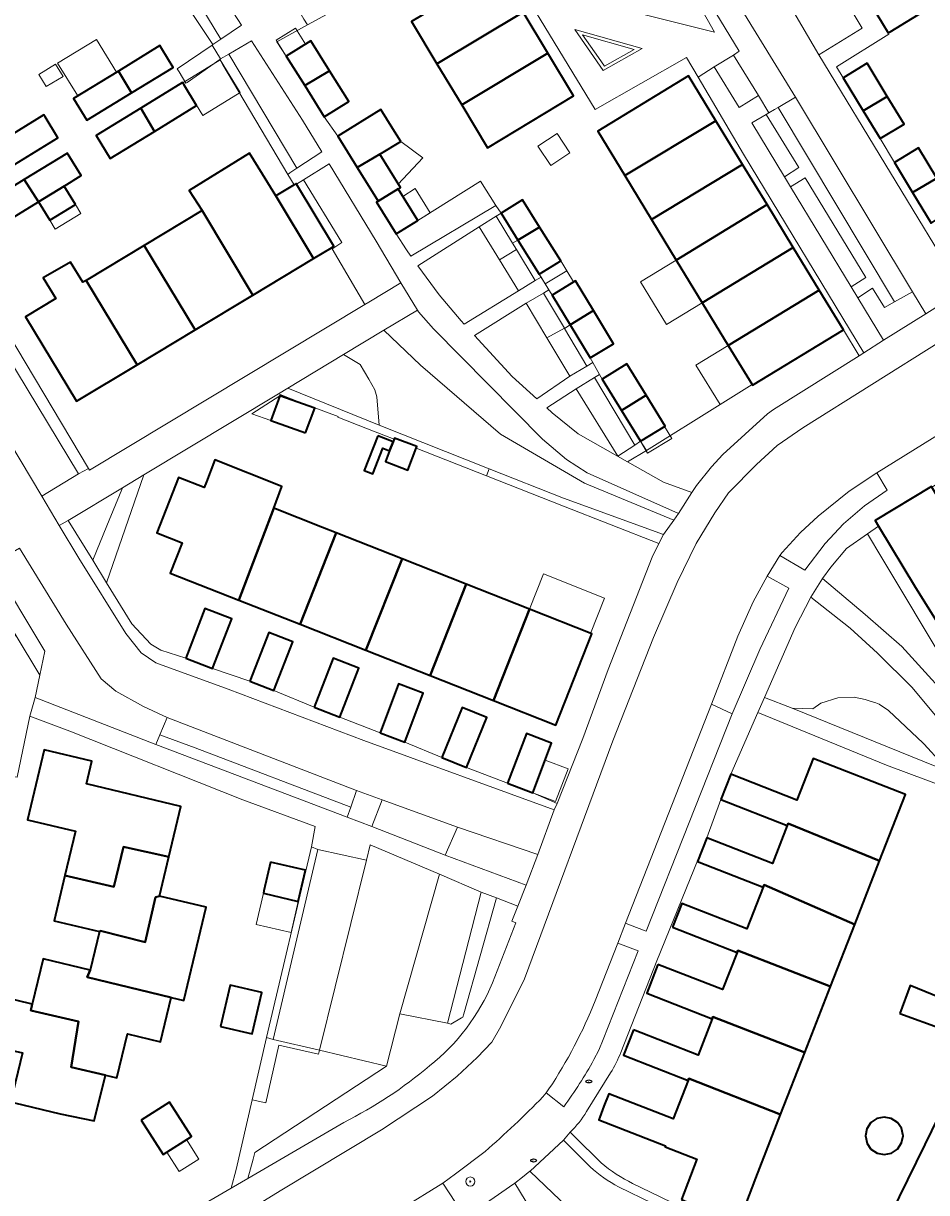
# Model space of a CAD drawing. Extents: x 147051 to 149075, y 463071 to 465537.
# Tile 85 of 229: x 147808 to 147887, y 464127 to 464230. Entities that reach past the tile are written whole.
import ezdxf
from ezdxf.enums import TextEntityAlignment as Align

# ---------------------------------------------------------------- set-up
doc = ezdxf.new("R2010")
doc.units = 0
doc.header["$LTSCALE"] = 0.5
doc.layers.get('0').update_dxf_attribs({"linetype": 'CONTINUOUS'})
for name, color, linetype, lineweight in [('B-PV-GR-BEPLANTING_CULTUUR_BODEMBEDEKKER-GV', 252, 'CONTINUOUS', 18), ('B-PV-GR-BEPLANTING_CULTUUR_HEESTERS-GV', 252, 'CONTINUOUS', 18), ('B-PV-GR-BOOM-S', 252, 'CONTINUOUS', 25), ('B-PV-IE-MEUBILAIR-S', 252, 'CONTINUOUS', 25), ('B-PV-OG-BEBOUWING-GV', 6, 'CONTINUOUS', 35), ('B-PV-OG-BEBOUWING_LUIFEL-GV', 6, 'CONTINUOUS', 18), ('B-PV-OG-TERREIN_BEGROEID-GV', 252, 'CONTINUOUS', 18), ('B-PV-OG-TERREIN_ERF-GV', 252, 'CONTINUOUS', 18), ('B-PV-VH-GESLOTENVERHARDING_ASFALT-GV', 252, 'CONTINUOUS', 18), ('B-PV-VH-OPENVERHARDING-GV', 252, 'CONTINUOUS', 18), ('B-PV-VH-OPENVERHARDING_BETONSTRAATSTEEN-GV', 252, 'CONTINUOUS', 18), ('B-PV-VH-OPENVERHARDING_TEGEL-GV', 252, 'CONTINUOUS', 18)]:
    doc.layers.add(name, color=color, linetype=linetype, lineweight=lineweight)
doc.styles.add('NLCS-ISO', font='NLCS-ISO.ttf')

# ---------------------------------------------------------------- blocks, each defined once
blk = doc.blocks.new('SIE-MEUBILAIR_PUT_RIOOLPUT-SO')
blk.add_ellipse((0, 0), major_axis=(1.25, 0), ratio=0.54)
at = {"style": 'NLCS-ISO'}
blk.add_text('ri', height=0.75, dxfattribs=at).set_placement((-0.04, 0.07), align=Align.MIDDLE_CENTER)
blk = doc.blocks.new('SGR-BOOM_GBKN-SO')
at = {"linetype": 'ByBlock', "lineweight": 18}
h = blk.add_hatch(color=0, dxfattribs=at)
h.dxf.hatch_style = 1
edge = h.paths.add_edge_path()
edge.add_arc((0, 0), 0.25, 0, 360)
at = {"color": 0, "linetype": 'ByBlock', "lineweight": 18}
for radius in [2, 0.25]:
    blk.add_circle((0, 0), radius, dxfattribs=at)
at = {"color": 0, "linetype": 'ByBlock', "lineweight": 18, "style": 'NLCS-ISO'}
blk.add_attdef('SOORT', (2.5, 0), '', height=1.5, dxfattribs=at)

msp = doc.modelspace()

# ---------------------------------------------------------------- linework, layer by layer
at = {"layer": 'B-PV-GR-BEPLANTING_CULTUUR_BODEMBEDEKKER-GV', "flags": 128}
for points in [[(147868.719, 464229.484), (147864.829, 464236.36), (147862.495, 464239.935), (147862.159, 464231.127)], [(147862.364, 464228.024), (147856.43, 464229.718), (147858.938, 464226.118)], [(147857.109, 464229.253), (147861.659, 464227.944), (147859.039, 464226.492), (147858.517, 464227.239)]]:
    msp.add_lwpolyline(points, close=True, dxfattribs=at)
at = {"layer": 'B-PV-GR-BEPLANTING_CULTUUR_HEESTERS-GV', "flags": 128}
for points in [[(147825.348, 464228.872), (147827.14, 464230.096), (147824.337, 464234.458), (147822.7, 464236.927), (147821.853, 464236.313), (147821.141, 464235.794)], [(147820.167, 464235.145), (147824.626, 464228.378), (147825.348, 464228.872), (147821.141, 464235.794)], [(147858.517, 464227.239), (147859.039, 464226.492), (147861.659, 464227.944), (147857.109, 464229.253)], [(147832.516, 464221.731), (147828.024, 464228.721), (147826.05, 464227.551), (147832.016, 464217.518), (147834.206, 464218.957)], [(147825.25, 464227.076), (147825.518, 464226.591), (147831.217, 464216.98), (147831.401, 464217.104), (147832.016, 464217.518), (147826.05, 464227.551), (147825.318, 464227.116)], [(147870.889, 464222.863), (147872.564, 464223.9), (147870.366, 464227.451), (147868.691, 464226.414)], [(147874.855, 464216.767), (147876.11, 464217.569), (147873.245, 464222.249), (147871.985, 464221.505)], [(147838.331, 464205.746), (147841.145, 464207.441), (147838.989, 464211.104), (147834.851, 464217.897), (147832.591, 464216.506), (147835.969, 464210.976), (147835.363, 464210.588), (147835.105, 464210.423), (147837.998, 464205.545)], [(147831.988, 464216.116), (147835.275, 464210.654), (147835.049, 464210.518), (147835.105, 464210.423), (147835.363, 464210.588), (147835.969, 464210.976), (147832.591, 464216.506), (147831.997, 464216.122)], [(147842.044, 464209.782), (147849.51, 464214.255), (147848.143, 464216.365), (147842.632, 464212.92), (147840.745, 464211.74), (147841.643, 464210.332)], [(147880.711, 464207.1), (147882.016, 464207.919), (147876.66, 464216.67), (147875.391, 464215.882)], [(147850.958, 464210.943), (147849.514, 464213.317), (147848.041, 464212.363), (147849.814, 464209.479), (147851.309, 464210.367)], [(147851.437, 464211.202), (147849.953, 464213.571), (147849.514, 464213.317), (147850.958, 464210.943)], [(147851.437, 464211.202), (147850.958, 464210.943), (147851.309, 464210.367), (147852.963, 464207.649), (147853.476, 464207.94), (147853.312, 464208.211)], [(147851.309, 464210.367), (147849.814, 464209.479), (147851.491, 464206.753), (147852.963, 464207.649)], [(147856.023, 464203.744), (147854.432, 464206.368), (147854.149, 464206.833), (147853.689, 464206.543), (147855.52, 464203.461), (147855.53, 464203.443)], [(147881.304, 464206.122), (147883.561, 464202.395), (147887.261, 464204.727), (147886.099, 464206.659), (147884.523, 464205.782), (147883.629, 464205.284), (147882.589, 464206.983)], [(147853.992, 464202.603), (147855.52, 464203.461), (147853.689, 464206.543), (147852.173, 464205.666)], [(147856.023, 464203.744), (147855.53, 464203.443), (147857.498, 464200.13), (147858.006, 464200.451), (147857.783, 464200.841)], [(147864.232, 464185.337), (147865.14, 464186.591), (147857.284, 464189.841), (147849.899, 464194.16), (147842.878, 464200.214), (147839.66, 464203.278), (147836.112, 464201.14), (147837.587, 464200.269), (147838.345, 464198.99), (147838.862, 464198.035), (147839.032, 464197.427), (147839.245, 464194.939), (147848.917, 464191.111), (147855.433, 464188.532)], [(147853.992, 464202.603), (147855.992, 464199.235), (147857.498, 464200.13), (147855.53, 464203.443), (147855.52, 464203.461)], [(147866.704, 464189.019), (147867.129, 464189.645), (147868.453, 464191.273), (147869.452, 464192.35), (147873.351, 464195.934), (147873.901, 464196.31), (147881.414, 464201.043), (147880.033, 464203.309), (147872.045, 464198.441), (147872.004, 464198.509), (147869.215, 464196.764), (147862.733, 464192.707), (147861.071, 464191.729), (147864.225, 464189.942)], [(147837.587, 464200.269), (147836.112, 464201.14), (147831.217, 464198.191), (147839.245, 464194.939), (147839.032, 464197.427), (147838.862, 464198.035), (147838.345, 464198.99)], [(147858.161, 464199.128), (147856.557, 464198.13), (147860.217, 464192.222), (147861.705, 464193.17)], [(147862.196, 464193.517), (147860.531, 464196.234), (147858.84, 464198.993), (147858.605, 464199.403), (147858.161, 464199.128), (147861.705, 464193.17)], [(147814.083, 464183.065), (147815.297, 464181.081), (147818.58, 464190.576), (147816.699, 464189.443), (147816.632, 464189.278), (147815.324, 464186.091)], [(147848.917, 464191.111), (147848.688, 464190.479), (147855.432, 464187.811), (147863.827, 464184.524), (147864.232, 464185.337), (147855.433, 464188.532)], [(147816.632, 464189.278), (147816.699, 464189.443), (147811.937, 464186.574), (147814.083, 464183.065), (147815.324, 464186.091)], [(147883.406, 464183.273), (147894.797, 464164.274), (147896.114, 464165.065), (147890.819, 464173.542), (147886.367, 464180.68), (147883.129, 464186.076), (147882.139, 464185.384)], [(147820.609, 464169.243), (147818.555, 464170.216), (147816.101, 464171.564), (147814.822, 464172.639), (147811.736, 464177.464), (147807.647, 464184.14), (147805.246, 464182.761), (147809.863, 464175.085), (147809.425, 464172.966), (147809.019, 464171.005), (147819.637, 464166.865), (147819.986, 464167.716)], [(147889.189, 464164.528), (147875.541, 464170.071), (147873.093, 464171.01), (147872.52, 464169.701), (147883.833, 464165.073), (147889.237, 464163.028), (147895.776, 464154.826), (147895.991, 464155.139), (147895.855, 464155.603)], [(147889.189, 464164.528), (147888.685, 464165.203), (147887.136, 464166.907), (147887.037, 464167), (147883.997, 464169.852), (147883.184, 464170.433), (147882.871, 464170.528), (147882.3, 464170.724), (147881.95, 464170.844), (147880.974, 464171.028), (147879.537, 464170.973), (147878.046, 464170.513), (147877.346, 464170.016), (147875.541, 464170.071)], [(147853.189, 464157.223), (147846.127, 464159.616), (147845.055, 464157.163), (147852.167, 464154.519)], [(147846.684, 464143.219), (147849.544, 464153.396), (147848.214, 464153.913), (147845.253, 464142.4), (147845.547, 464142.312), (147846.477, 464142.845), (147846.599, 464142.915)], [(147833.999, 464140), (147829.939, 464140.954), (147829.363, 464141.128), (147828.095, 464135.654), (147829.301, 464135.382), (147830.441, 464140.445), (147833.904, 464139.664)], [(147833.999, 464140), (147833.904, 464139.664), (147830.441, 464140.445), (147829.301, 464135.382), (147828.095, 464135.654), (147826.678, 464129.539), (147826.237, 464127.878), (147827.713, 464128.741), (147828.177, 464130.44), (147828.339, 464131.033), (147839.903, 464138.614)]]:
    msp.add_lwpolyline(points, close=True, dxfattribs=at)
msp.add_lwpolyline([(147849.207, 464145.945), (147851.26, 464151.215), (147850.901, 464151.361), (147851.419, 464152.666), (147849.544, 464153.396), (147846.684, 464143.219), (147846.599, 464142.915), (147846.477, 464142.845), (147845.547, 464142.312), (147845.253, 464142.4), (147841.072, 464143.195), (147839.903, 464138.614), (147828.339, 464131.033), (147828.177, 464130.44), (147827.713, 464128.741), (147836.143, 464133.672)], dxfattribs=at)
at = {"layer": 'B-PV-GR-BEPLANTING_CULTUUR_HEESTERS-GV'}
for points in [[(147843.684, 464138.639, 0.1268314), (147849.207, 464145.945)], [(147836.143, 464133.672, 0.0585125), (147843.684, 464138.639)]]:
    msp.add_lwpolyline(points, format="xyb", dxfattribs=at)
at = {"layer": 'B-PV-OG-BEBOUWING-GV', "flags": 128}
for points in [[(147851.891, 464231.228), (147849.651, 464234.936), (147842.079, 464230.396), (147844.315, 464226.694)], [(147881.962, 464232.739), (147883.968, 464229.416), (147884.13, 464229.514), (147888.079, 464231.898), (147886.072, 464235.221), (147885.971, 464235.389), (147883.961, 464234.175), (147884.062, 464234.007), (147882.123, 464232.836)], [(147854.069, 464227.623), (147851.891, 464231.228), (147844.315, 464226.694), (147846.5, 464223.078)], [(147817.49, 464224.14), (147821.152, 464226.382), (147820.149, 464228.017), (147819.981, 464228.291), (147816.341, 464226.059)], [(147834.888, 464226.085), (147833.24, 464228.712), (147831.088, 464227.361), (147832.709, 464224.778)], [(147854.069, 464227.623), (147846.5, 464223.078), (147848.772, 464219.317), (147856.329, 464223.882)], [(147882.133, 464226.737), (147880.082, 464225.496), (147880.023, 464225.46), (147881.777, 464222.561), (147881.783, 464222.552), (147883.892, 464223.831)], [(147816.341, 464226.059), (147812.393, 464223.639), (147813.562, 464221.733), (147817.486, 464224.137), (147817.49, 464224.14)], [(147834.888, 464226.085), (147832.709, 464224.778), (147834.429, 464222.037), (147836.581, 464223.387)], [(147868.829, 464221.696), (147866.433, 464225.628), (147858.444, 464220.76), (147860.819, 464216.863)], [(147819.518, 464220.754), (147823.213, 464223.02), (147822.083, 464224.862), (147821.973, 464225.043), (147818.299, 464222.79)], [(147881.783, 464222.552), (147883.252, 464220.123), (147885.363, 464221.4), (147883.892, 464223.831)], [(147806.033, 464219.689), (147807.156, 464217.81), (147807.216, 464217.847), (147811.031, 464220.183), (147809.897, 464222.036), (147809.791, 464222.208), (147805.933, 464219.845)], [(147818.299, 464222.79), (147814.385, 464220.39), (147815.626, 464218.367), (147819.518, 464220.754)], [(147841.139, 464219.859), (147840.435, 464220.992), (147839.387, 464222.681), (147837.558, 464221.546), (147835.604, 464220.333), (147837.322, 464217.567), (147839.294, 464218.751)], [(147871.168, 464217.857), (147868.829, 464221.696), (147860.819, 464216.863), (147863.165, 464213.012)], [(147888.232, 464216.656), (147886.63, 464219.305), (147884.519, 464218.028), (147886.117, 464215.387)], [(147809.324, 464214.574), (147811.576, 464215.953), (147813.064, 464216.864), (147811.919, 464218.733), (147811.855, 464218.839), (147808.069, 464216.517), (147809.319, 464214.571)], [(147828.163, 464206.373), (147833.482, 464209.575), (147830.166, 464215.083), (147829.012, 464217.001), (147827.865, 464218.849), (147822.561, 464215.567), (147823.697, 464213.802)], [(147837.322, 464217.567), (147839.158, 464214.61), (147840.908, 464215.697), (147841.112, 464215.824), (147839.294, 464218.751)], [(147873.321, 464214.325), (147871.168, 464217.857), (147863.165, 464213.012), (147865.34, 464209.443)], [(147889.987, 464217.708), (147888.232, 464216.656), (147886.117, 464215.387), (147887.744, 464212.699), (147888.107, 464212.919), (147891.604, 464215.035)], [(147809.319, 464214.571), (147808.069, 464216.517), (147804.177, 464214.131), (147805.383, 464212.16)], [(147812.573, 464214.324), (147811.576, 464215.953), (147809.324, 464214.574), (147809.319, 464214.571), (147810.316, 464212.943)], [(147831.769, 464216.048), (147830.166, 464215.083), (147833.482, 464209.575), (147835.049, 464210.518), (147835.275, 464210.654), (147831.988, 464216.116), (147831.959, 464216.163)], [(147839.158, 464214.61), (147839.017, 464214.523), (147840.745, 464211.74), (147842.632, 464212.92), (147840.908, 464215.697)], [(147851.437, 464211.202), (147853.343, 464212.345), (147851.835, 464214.751), (147849.953, 464213.571)], [(147875.626, 464210.542), (147873.321, 464214.325), (147865.34, 464209.443), (147867.631, 464205.684)], [(147823.697, 464213.802), (147818.603, 464210.736), (147823.073, 464203.31), (147828.163, 464206.373)], [(147851.437, 464211.202), (147853.312, 464208.211), (147853.314, 464208.212), (147855.195, 464209.391), (147853.343, 464212.345)], [(147818.603, 464210.736), (147813.5, 464207.664), (147817.983, 464200.246), (147823.073, 464203.31)], [(147877.906, 464206.799), (147875.626, 464210.542), (147867.631, 464205.684), (147869.913, 464201.939)], [(147813.5, 464207.664), (147813.225, 464207.499), (147812.136, 464209.26), (147809.726, 464207.877), (147810.838, 464206.062), (147808.185, 464204.465), (147812.655, 464197.039), (147817.983, 464200.246)], [(147858.082, 464205.004), (147856.496, 464207.619), (147854.432, 464206.368), (147856.023, 464203.744)], [(147869.913, 464201.939), (147872.004, 464198.509), (147872.045, 464198.441), (147880.033, 464203.309), (147877.906, 464206.799)], [(147858.082, 464205.004), (147856.023, 464203.744), (147857.783, 464200.841), (147859.847, 464202.093)], [(147861.017, 464200.327), (147858.84, 464198.993), (147860.531, 464196.234), (147862.712, 464197.56)], [(147832.785, 464194.251), (147833.582, 464196.425), (147830.523, 464197.523), (147829.726, 464195.348)], [(147860.531, 464196.234), (147862.196, 464193.517), (147864.373, 464194.851), (147862.712, 464197.56)], [(147839.141, 464193.992), (147837.94, 464190.949), (147838.69, 464190.652), (147839.581, 464192.908), (147840.158, 464192.681), (147840.464, 464193.47)], [(147840.464, 464193.47), (147840.158, 464192.681), (147839.799, 464191.754), (147841.755, 464190.995), (147842.504, 464192.925), (147842.552, 464193.05), (147840.596, 464193.809), (147840.552, 464193.697)], [(147826.918, 464179.566), (147829.983, 464187.633), (147830.707, 464189.56), (147824.803, 464191.882), (147824.069, 464189.967), (147823.871, 464189.466), (147821.629, 464190.351), (147819.704, 464185.474), (147821.946, 464184.589), (147820.901, 464181.941)], [(147893.421, 464185.25), (147890.315, 464183.366), (147889.648, 464184.476), (147890.503, 464184.995), (147887.811, 464189.48), (147887.767, 464189.553), (147882.837, 464186.563), (147883.129, 464186.076), (147886.367, 464180.68), (147890.819, 464173.542), (147891.327, 464173.85), (147892.701, 464174.684), (147898.055, 464177.932), (147893.549, 464185.328)], [(147826.918, 464179.566), (147832.295, 464177.443), (147835.463, 464185.469), (147834.274, 464185.938), (147829.983, 464187.633)], [(147832.295, 464177.443), (147838.09, 464175.156), (147841.258, 464183.182), (147835.463, 464185.469)], [(147838.09, 464175.156), (147843.732, 464172.929), (147846.9, 464180.955), (147841.258, 464183.182)], [(147843.732, 464172.929), (147849.287, 464170.736), (147852.455, 464178.762), (147846.9, 464180.955)], [(147822.253, 464174.47), (147824.597, 464173.559), (147826.29, 464177.913), (147823.946, 464178.824)], [(147849.287, 464170.736), (147854.771, 464168.572), (147857.939, 464176.598), (147852.455, 464178.762)], [(147827.886, 464172.443), (147829.993, 464171.62), (147831.663, 464175.899), (147829.557, 464176.722)], [(147833.539, 464170.159), (147835.803, 464169.282), (147837.468, 464173.58), (147835.204, 464174.457)], [(147839.327, 464167.895), (147841.513, 464167.078), (147843.125, 464171.39), (147840.94, 464172.208)], [(147844.75, 464165.744), (147846.911, 464164.863), (147848.696, 464169.238), (147846.536, 464170.119)], [(147850.536, 464163.478), (147852.736, 464162.641), (147854.393, 464167.001), (147852.192, 464167.837)], [(147820.761, 464156.99), (147821.82, 464161.439), (147813.537, 464163.411), (147814.012, 464165.409), (147809.83, 464166.405), (147808.365, 464160.253), (147812.561, 464159.254), (147811.633, 464155.357), (147815.931, 464154.364), (147816.797, 464157.894)], [(147869.268, 464162.029), (147875.097, 464159.756), (147875.17, 464159.942), (147883.204, 464156.651), (147885.475, 464162.474), (147877.373, 464165.634), (147875.953, 464161.991), (147870.137, 464164.258)], [(147875.097, 464159.756), (147873.799, 464156.429), (147868.039, 464158.675), (147867.228, 464156.597), (147872.991, 464154.35), (147873.064, 464154.536), (147881.025, 464151.061), (147883.204, 464156.651), (147875.17, 464159.942)], [(147816.797, 464157.894), (147815.931, 464154.364), (147811.633, 464155.357), (147810.689, 464151.39), (147814.675, 464150.441), (147814.766, 464150.508), (147818.697, 464149.492), (147819.612, 464153.473), (147819.943, 464153.553), (147820.761, 464156.99)], [(147829.71, 464156.543), (147829.121, 464154.017), (147829.072, 464153.804), (147832.143, 464153.088), (147832.781, 464155.827)], [(147865.026, 464150.816), (147870.691, 464148.607), (147870.756, 464148.775), (147878.895, 464145.6), (147881.025, 464151.061), (147873.064, 464154.536), (147872.991, 464154.35), (147871.557, 464150.672), (147865.839, 464152.902)], [(147819.612, 464153.473), (147818.697, 464149.492), (147814.766, 464150.508), (147814.675, 464150.441), (147813.866, 464147.041), (147813.601, 464146.426), (147820.978, 464144.644), (147822.089, 464144.38), (147824.041, 464152.577), (147819.943, 464153.553)], [(147863.743, 464147.55), (147862.757, 464145.022), (147868.511, 464142.778), (147868.576, 464142.946), (147876.634, 464139.803), (147878.895, 464145.6), (147870.756, 464148.775), (147870.691, 464148.607), (147869.416, 464145.338)], [(147815.197, 464137.817), (147816.211, 464137.576), (147817.133, 464141.448), (147820.051, 464140.753), (147820.978, 464144.644), (147813.601, 464146.426), (147813.866, 464147.041), (147809.717, 464148.028), (147808.774, 464144.064), (147808.654, 464143.487), (147812.836, 464142.546), (147812.195, 464138.532)], [(147825.308, 464142.08), (147828.099, 464141.436), (147828.942, 464145.095), (147826.151, 464145.738)], [(147884.988, 464143.237), (147888.699, 464141.887), (147889.775, 464144.111), (147885.901, 464145.691)], [(147812.195, 464138.532), (147812.836, 464142.546), (147808.654, 464143.487), (147808.774, 464144.064), (147805.009, 464144.961), (147804.078, 464141.049), (147803.959, 464140.648), (147807.915, 464139.782), (147806.851, 464135.401), (147807.205, 464135.379), (147811.217, 464134.424), (147814.216, 464133.806), (147815.197, 464137.817)], [(147861.583, 464141.804), (147860.708, 464139.562), (147866.382, 464137.349), (147866.447, 464137.517), (147874.516, 464134.37), (147876.634, 464139.803), (147868.576, 464142.946), (147868.511, 464142.778), (147867.267, 464139.588)], [(147865.811, 464126.89), (147870.69, 464124.71), (147870.785, 464124.667), (147870.908, 464124.987), (147872.335, 464128.777), (147874.516, 464134.37), (147866.447, 464137.517), (147866.382, 464137.349), (147865.069, 464133.981), (147859.414, 464136.186), (147858.988, 464135.079), (147858.622, 464134.125), (147858.536, 464133.902), (147864.405, 464131.595), (147864.377, 464131.522), (147867.164, 464130.421)], [(147818.336, 464133.863), (147820.265, 464130.841), (147822.757, 464132.432), (147820.829, 464135.453)], [(147883.474, 464123.772), (147888.925, 464121.101), (147889.005, 464121.265), (147892.782, 464128.973), (147892.737, 464128.995), (147892.49, 464129.116), (147892.337, 464129.191), (147889.251, 464130.703), (147889.331, 464130.867), (147891.025, 464134.323), (147890.98, 464134.345), (147888.947, 464135.341), (147887.18, 464131.735), (147883.396, 464124.014), (147883.316, 464123.85)], [(147882.974, 464134.007), (147882.452, 464133.654), (147882.088, 464133.104), (147881.968, 464132.486), (147882.112, 464131.813), (147882.452, 464131.317), (147883.004, 464130.953), (147883.62, 464130.833), (147884.259, 464130.961), (147884.789, 464131.317), (147885.151, 464131.862), (147885.273, 464132.486), (147885.132, 464133.155), (147884.789, 464133.655), (147884.236, 464134.02), (147883.62, 464134.139)]]:
    msp.add_lwpolyline(points, close=True, dxfattribs=at)
at = {"layer": 'B-PV-OG-BEBOUWING_LUIFEL-GV', "flags": 128}
for points in [[(147830.203, 464228.77), (147831.088, 464227.361), (147832.775, 464228.42), (147831.891, 464229.829)], [(147812.762, 464223.865), (147816.166, 464225.952), (147814.404, 464228.825), (147811, 464226.737)], [(147809.35, 464225.755), (147810.005, 464224.686), (147811.476, 464225.589), (147810.82, 464226.657)], [(147827.034, 464224.157), (147826.152, 464225.595), (147825.271, 464227.034), (147821.987, 464225.021), (147823.75, 464222.144)], [(147853.197, 464219.447), (147854.325, 464217.748), (147856.009, 464218.866), (147854.882, 464220.565)], [(147841.139, 464219.859), (147839.294, 464218.751), (147840.924, 464216.127), (147843.084, 464218.442)], [(147841.314, 464215.043), (147842.632, 464212.92), (147843.725, 464213.609), (147842.411, 464215.724)], [(147812.573, 464214.324), (147810.316, 464212.943), (147810.796, 464212.159), (147813.053, 464213.541)], [(147853.83, 464207.361), (147855.729, 464208.51), (147855.195, 464209.391), (147853.314, 464208.212)], [(147865.34, 464209.443), (147862.194, 464207.519), (147864.486, 464203.773), (147867.631, 464205.684)], [(147853.83, 464207.361), (147854.432, 464206.368), (147856.33, 464207.519), (147855.729, 464208.51)], [(147869.215, 464196.764), (147872.004, 464198.509), (147869.913, 464201.939), (147867.061, 464200.205)], [(147829.726, 464195.348), (147830.523, 464197.523), (147828.076, 464195.939)], [(147864.311, 464194.813), (147862.196, 464193.517), (147862.831, 464192.481), (147864.946, 464193.777)], [(147859.049, 464179.749), (147853.681, 464181.868), (147852.455, 464178.762), (147857.824, 464176.643)], [(147855.838, 464164.739), (147853.824, 464165.504), (147852.736, 464162.641), (147854.75, 464161.876)], [(147829.072, 464153.804), (147828.433, 464151.065), (147831.505, 464150.349), (147832.143, 464153.088)], [(147820.602, 464131.056), (147821.692, 464129.35), (147823.406, 464130.444), (147822.317, 464132.151), (147821.365, 464131.543)]]:
    msp.add_lwpolyline(points, close=True, dxfattribs=at)
at = {"layer": 'B-PV-OG-TERREIN_BEGROEID-GV', "flags": 128}
for points in [[(147844.528, 464206.382), (147846.458, 464204.107), (147846.719, 464203.82), (147851.491, 464206.753), (147849.814, 464209.479), (147848.041, 464212.363), (147842.655, 464208.946)], [(147850.921, 464199.208), (147853.097, 464197.255), (147855.992, 464199.235), (147853.992, 464202.603), (147852.173, 464205.666), (147847.622, 464202.83)], [(147857.284, 464189.841), (147865.14, 464186.591), (147865.556, 464187.166), (147857.517, 464190.759), (147855.713, 464191.933), (147853.608, 464193.707), (147844.032, 464203.404), (147842.703, 464204.903), (147842.61, 464205.055), (147839.66, 464203.278), (147842.878, 464200.214), (147849.899, 464194.16)], [(147854.455, 464196.035), (147856.735, 464194.186), (147861.071, 464191.729), (147862.733, 464192.707), (147862.196, 464193.517), (147861.705, 464193.17), (147860.217, 464192.222), (147856.557, 464198.13), (147853.986, 464196.456)], [(147880.548, 464189.148), (147877.824, 464186.942), (147876.25, 464185.514), (147874.651, 464183.76), (147874.451, 464183.484), (147876.656, 464182.186), (147878.429, 464184.54), (147880.027, 464186.269), (147881.877, 464187.848), (147883.877, 464189.227), (147882.973, 464190.752)], [(147890.749, 464169.328), (147894.797, 464164.274), (147883.406, 464183.273), (147882.139, 464185.384), (147880.291, 464184.092), (147878.935, 464182.466), (147878.207, 464181.451), (147881.955, 464178.292), (147885.167, 464175.481)], [(147868.442, 464170.413), (147870.271, 464169.565), (147872.688, 464175.224), (147875.232, 464180.607), (147873.328, 464181.681), (147872.106, 464179.402), (147870.759, 464176.397)]]:
    msp.add_lwpolyline(points, close=True, dxfattribs=at)
msp.add_lwpolyline([(147888.685, 464168.762), (147886.081, 464171.897), (147883.018, 464174.897), (147880.629, 464177.086), (147877.177, 464179.835), (147875.79, 464177.168), (147873.093, 464171.01), (147875.541, 464170.071), (147877.346, 464170.016), (147878.046, 464170.513), (147879.537, 464170.973), (147880.974, 464171.028), (147881.95, 464170.844), (147882.3, 464170.724), (147882.871, 464170.528), (147883.184, 464170.433), (147883.997, 464169.852), (147887.037, 464167), (147887.136, 464166.907), (147888.685, 464165.203)], dxfattribs=at)
at = {"layer": 'B-PV-OG-TERREIN_ERF-GV', "flags": 128}
for points in [[(147834.608, 464231.024), (147832.947, 464230.107), (147830.272, 464228.629), (147831.088, 464227.361), (147833.24, 464228.712), (147834.888, 464226.085), (147836.581, 464223.387), (147834.429, 464222.037), (147835.604, 464220.333), (147837.558, 464221.546), (147839.387, 464222.681), (147840.435, 464220.992), (147841.139, 464219.859), (147839.294, 464218.751), (147841.112, 464215.824), (147840.908, 464215.697), (147842.632, 464212.92), (147848.143, 464216.365), (147849.51, 464214.255), (147849.953, 464213.571), (147851.835, 464214.751), (147853.343, 464212.345), (147855.195, 464209.391), (147853.314, 464208.212), (147853.312, 464208.211), (147853.476, 464207.94), (147854.149, 464206.833), (147854.432, 464206.368), (147856.496, 464207.619), (147858.082, 464205.004), (147859.847, 464202.093), (147857.783, 464200.841), (147858.006, 464200.451), (147858.605, 464199.403), (147858.84, 464198.993), (147861.017, 464200.327), (147862.712, 464197.56), (147864.373, 464194.851), (147862.196, 464193.517), (147862.733, 464192.707), (147869.215, 464196.764), (147872.004, 464198.509), (147869.913, 464201.939), (147867.631, 464205.684), (147865.34, 464209.443), (147863.165, 464213.012), (147860.819, 464216.863), (147858.444, 464220.76), (147866.433, 464225.628), (147868.829, 464221.696), (147871.168, 464217.857), (147873.321, 464214.325), (147875.626, 464210.542), (147877.906, 464206.799), (147880.033, 464203.309), (147881.414, 464201.043), (147881.832, 464201.306), (147871.263, 464218.752), (147867.266, 464225.522), (147866.244, 464227.253), (147858.218, 464222.664), (147848.252, 464239.101)], [(147800.273, 464213.657), (147813.725, 464191.119), (147813.812, 464190.973), (147837.998, 464205.545), (147835.105, 464210.423), (147835.049, 464210.518), (147833.482, 464209.575), (147828.163, 464206.373), (147823.073, 464203.31), (147817.983, 464200.246), (147812.655, 464197.039), (147808.185, 464204.465), (147810.838, 464206.062), (147809.726, 464207.877), (147812.136, 464209.26), (147813.225, 464207.499), (147813.5, 464207.664), (147818.603, 464210.736), (147823.697, 464213.802), (147822.561, 464215.567), (147827.865, 464218.849), (147829.012, 464217.001), (147830.166, 464215.083), (147831.769, 464216.048), (147831.217, 464216.98), (147825.518, 464226.591), (147825.25, 464227.076), (147822.387, 464225.045), (147822.277, 464224.979), (147821.667, 464225.989), (147821.513, 464226.25), (147824.568, 464228.339), (147824.626, 464228.378), (147820.167, 464235.145)], [(147888.079, 464231.898), (147884.13, 464229.514), (147883.968, 464229.416), (147884.032, 464229.31), (147879.418, 464226.43), (147880.023, 464225.46), (147880.082, 464225.496), (147882.133, 464226.737), (147883.892, 464223.831), (147885.363, 464221.4), (147883.252, 464220.123), (147884.519, 464218.028), (147886.63, 464219.305), (147888.232, 464216.656)], [(147851.891, 464231.228), (147854.069, 464227.623), (147856.329, 464223.882), (147848.772, 464219.317), (147846.5, 464223.078), (147844.315, 464226.694), (147842.079, 464230.396)], [(147889.237, 464163.028), (147883.833, 464165.073), (147872.52, 464169.701), (147870.137, 464164.258), (147875.953, 464161.991), (147877.373, 464165.634), (147885.475, 464162.474), (147883.204, 464156.651), (147881.025, 464151.061), (147878.895, 464145.6), (147876.634, 464139.803), (147874.516, 464134.37), (147872.335, 464128.777), (147870.908, 464124.987)], [(147822.882, 464125.916), (147826.237, 464127.878), (147826.678, 464129.539), (147828.095, 464135.654), (147829.363, 464141.128), (147833.291, 464157.873), (147833.613, 464159.675), (147827.278, 464162.02), (147812.077, 464168.056), (147808.546, 464169.353), (147807.443, 464163.99), (147806.898, 464164.105), (147803.944, 464150.134), (147779.619, 464135.198), (147775.742, 464118.404)], [(147805.009, 464144.961), (147808.774, 464144.064), (147809.717, 464148.028), (147813.866, 464147.041), (147814.675, 464150.441), (147810.689, 464151.39), (147811.633, 464155.357), (147812.561, 464159.254), (147808.365, 464160.253), (147809.83, 464166.405), (147814.012, 464165.409), (147813.537, 464163.411), (147821.82, 464161.439), (147820.761, 464156.99), (147819.943, 464153.553), (147824.041, 464152.577), (147822.089, 464144.38), (147820.978, 464144.644), (147820.051, 464140.753), (147817.133, 464141.448), (147816.211, 464137.576), (147815.197, 464137.817), (147814.216, 464133.806), (147811.217, 464134.424), (147807.205, 464135.379)], [(147865.811, 464126.89), (147867.164, 464130.421), (147864.377, 464131.522), (147864.405, 464131.595), (147858.536, 464133.902), (147858.622, 464134.125), (147858.988, 464135.079), (147859.414, 464136.186), (147865.069, 464133.981), (147866.382, 464137.349), (147860.708, 464139.562), (147861.583, 464141.804), (147867.267, 464139.588), (147868.511, 464142.778), (147862.757, 464145.022), (147863.743, 464147.55), (147869.416, 464145.338), (147870.691, 464148.607), (147865.026, 464150.816), (147865.839, 464152.902), (147871.557, 464150.672), (147872.991, 464154.35), (147867.228, 464156.597), (147868.039, 464158.675), (147863.634, 464147.868), (147860.475, 464139.823)], [(147859.577, 464138.014), (147857.454, 464134.61)], [(147883.396, 464124.014), (147887.18, 464131.735), (147888.947, 464135.341), (147890.98, 464134.345), (147891.025, 464134.323), (147889.331, 464130.867), (147889.251, 464130.703), (147892.337, 464129.191), (147892.49, 464129.116), (147892.57, 464129.28), (147894.347, 464132.906), (147895.512, 464135.355), (147896.9, 464134.675), (147895.722, 464132.271), (147895.767, 464132.249), (147895.687, 464132.085), (147896.362, 464131.754), (147894.679, 464128.319), (147894.724, 464128.297), (147894.644, 464128.133), (147897.845, 464126.564)], [(147856.029, 464132.82), (147856.413, 464132.434), (147858.738, 464130.099)], [(147856.563, 464119.452), (147851.153, 464128.324), (147851.066, 464128.264), (147847.621, 464125.866)], [(147861.517, 464128.294), (147863.862, 464127.151), (147875.373, 464121.537), (147882.371, 464118.124), (147893.587, 464112.654), (147894.997, 464111.966), (147895.382, 464111.779), (147903.298, 464107.918), (147903.978, 464107.587)]]:
    msp.add_lwpolyline(points, dxfattribs=at)
for points in [[(147817.49, 464224.14), (147817.486, 464224.137), (147813.562, 464221.733), (147812.393, 464223.639), (147816.341, 464226.059), (147819.981, 464228.291), (147820.149, 464228.017), (147821.152, 464226.382)], [(147819.518, 464220.754), (147815.626, 464218.367), (147814.385, 464220.39), (147818.299, 464222.79), (147821.973, 464225.043), (147822.083, 464224.862), (147823.213, 464223.02)], [(147807.156, 464217.81), (147803.351, 464215.48), (147802.111, 464217.504), (147805.933, 464219.845), (147809.791, 464222.208), (147809.897, 464222.036), (147811.031, 464220.183), (147807.216, 464217.847)], [(147804.177, 464214.131), (147808.069, 464216.517), (147811.855, 464218.839), (147811.919, 464218.733), (147813.064, 464216.864), (147811.576, 464215.953), (147812.573, 464214.324), (147810.316, 464212.943), (147809.319, 464214.571), (147805.383, 464212.16)], [(147833.589, 464196.445), (147830.401, 464197.699), (147818.58, 464190.576), (147815.297, 464181.081), (147817.509, 464177.465), (147819.198, 464175.697), (147820.074, 464175.173), (147822.253, 464174.47), (147823.946, 464178.824), (147826.29, 464177.913), (147824.597, 464173.559), (147827.886, 464172.443), (147829.557, 464176.722), (147831.663, 464175.899), (147829.993, 464171.62), (147833.539, 464170.159), (147835.204, 464174.457), (147837.468, 464173.58), (147835.803, 464169.282), (147839.327, 464167.895), (147840.94, 464172.208), (147843.125, 464171.39), (147841.513, 464167.078), (147844.75, 464165.744), (147846.536, 464170.119), (147848.696, 464169.238), (147846.911, 464164.863), (147850.536, 464163.478), (147852.192, 464167.837), (147854.393, 464167.001), (147852.736, 464162.641), (147854.884, 464161.704), (147857.128, 464167.412), (147859.371, 464173.47), (147863.234, 464183.334), (147863.827, 464184.524), (147855.432, 464187.811), (147848.688, 464190.479), (147842.504, 464192.925), (147841.755, 464190.995), (147839.799, 464191.754), (147840.158, 464192.681), (147839.581, 464192.908), (147838.69, 464190.652), (147837.94, 464190.949), (147839.141, 464193.992), (147840.464, 464193.47), (147840.552, 464193.697), (147839.661, 464194.049), (147838.233, 464194.614), (147835.61, 464195.651), (147835.633, 464195.711), (147833.594, 464196.458)], [(147829.726, 464195.348), (147830.523, 464197.523), (147833.582, 464196.425), (147832.785, 464194.251)], [(147846.9, 464180.955), (147852.455, 464178.762), (147857.939, 464176.598), (147854.771, 464168.572), (147849.287, 464170.736), (147843.732, 464172.929), (147838.09, 464175.156), (147832.295, 464177.443), (147826.918, 464179.566), (147820.901, 464181.941), (147821.946, 464184.589), (147819.704, 464185.474), (147821.629, 464190.351), (147823.871, 464189.466), (147824.069, 464189.967), (147824.803, 464191.882), (147830.707, 464189.56), (147829.983, 464187.633), (147834.274, 464185.938), (147835.463, 464185.469), (147841.258, 464183.182)], [(147868.039, 464158.675), (147873.799, 464156.429), (147875.097, 464159.756), (147869.268, 464162.029)], [(147829.072, 464153.804), (147829.121, 464154.017), (147829.71, 464156.543), (147832.781, 464155.827), (147832.143, 464153.088)], [(147825.308, 464142.08), (147826.151, 464145.738), (147828.942, 464145.095), (147828.099, 464141.436)], [(147884.988, 464143.237), (147885.901, 464145.691), (147889.775, 464144.111), (147888.699, 464141.887)], [(147818.336, 464133.863), (147820.829, 464135.453), (147822.757, 464132.432), (147820.265, 464130.841)], [(147882.974, 464134.007), (147883.62, 464134.139), (147884.236, 464134.02), (147884.789, 464133.655), (147885.132, 464133.155), (147885.273, 464132.486), (147885.151, 464131.862), (147884.789, 464131.317), (147884.259, 464130.961), (147883.62, 464130.833), (147883.004, 464130.953), (147882.452, 464131.317), (147882.112, 464131.813), (147881.968, 464132.486), (147882.088, 464133.104), (147882.452, 464133.654)]]:
    msp.add_lwpolyline(points, close=True, dxfattribs=at)
at = {"layer": 'B-PV-OG-TERREIN_ERF-GV'}
for points in [[(147860.475, 464139.823, -0.0440665), (147859.577, 464138.014)], [(147857.454, 464134.61, -0.0724222), (147856.029, 464132.82)], [(147858.738, 464130.099, 0.0519832), (147861.517, 464128.294)]]:
    msp.add_lwpolyline(points, format="xyb", dxfattribs=at)
at = {"layer": 'B-PV-VH-GESLOTENVERHARDING_ASFALT-GV', "flags": 128}
for points in [[(147862.938, 464244.765), (147875.81, 464223.762), (147886.099, 464206.659), (147887.261, 464204.727), (147890.474, 464206.731), (147877.887, 464227.468), (147867.819, 464244.646)], [(147824.337, 464234.458), (147827.14, 464230.096), (147825.348, 464228.872), (147824.626, 464228.378), (147824.568, 464228.339), (147825.318, 464227.116), (147826.05, 464227.551), (147828.024, 464228.721), (147832.516, 464221.731), (147834.206, 464218.957), (147832.016, 464217.518), (147831.401, 464217.104), (147831.217, 464216.98), (147831.769, 464216.048), (147831.959, 464216.163), (147831.988, 464216.116), (147831.997, 464216.122), (147832.591, 464216.506), (147834.851, 464217.897), (147838.989, 464211.104), (147841.145, 464207.441), (147842.61, 464205.055), (147842.703, 464204.903), (147844.032, 464203.404), (147853.608, 464193.707), (147855.713, 464191.933), (147857.517, 464190.759), (147865.556, 464187.166), (147866.704, 464189.019), (147864.225, 464189.942), (147861.071, 464191.729), (147856.735, 464194.186), (147854.455, 464196.035), (147853.986, 464196.456), (147856.557, 464198.13), (147858.161, 464199.128), (147858.605, 464199.403), (147858.006, 464200.451), (147857.498, 464200.13), (147855.992, 464199.235), (147853.097, 464197.255), (147850.921, 464199.208), (147847.622, 464202.83), (147852.173, 464205.666), (147853.689, 464206.543), (147854.149, 464206.833), (147853.476, 464207.94), (147852.963, 464207.649), (147851.491, 464206.753), (147846.719, 464203.82), (147846.458, 464204.107), (147844.528, 464206.382), (147842.655, 464208.946), (147848.041, 464212.363), (147849.514, 464213.317), (147849.953, 464213.571), (147849.51, 464214.255), (147842.044, 464209.782), (147841.643, 464210.332), (147840.745, 464211.74), (147839.017, 464214.523), (147839.158, 464214.61), (147837.322, 464217.567), (147835.604, 464220.333), (147834.429, 464222.037), (147832.709, 464224.778), (147831.088, 464227.361), (147830.272, 464228.629), (147832.947, 464230.107), (147832.626, 464230.627)], [(147807.647, 464184.14), (147811.736, 464177.464), (147814.822, 464172.639), (147816.101, 464171.564), (147818.555, 464170.216), (147820.609, 464169.243), (147837.263, 464162.833), (147839.516, 464162.01), (147846.127, 464159.616), (147853.189, 464157.223), (147854.635, 464161.128), (147837.906, 464167.238), (147825.986, 464171.727), (147819.626, 464174.046), (147818.348, 464174.945), (147816.994, 464176.62), (147812.854, 464183.246), (147811.149, 464186.108), (147809.607, 464188.697), (147799.429, 464205.75)], [(147894.657, 464206.12), (147876.481, 464194.711), (147874.206, 464193.157), (147872.407, 464191.478), (147869.933, 464188.998), (147868.735, 464187.22), (147867.112, 464184.54), (147865.415, 464181.11), (147863.346, 464176.278), (147859.781, 464167.19), (147852.005, 464146.286), (147849.934, 464142.105), (147849.135, 464140.728), (147847.861, 464139.375), (147846.112, 464137.721), (147843.937, 464135.967), (147839.462, 464133.008), (147830.56, 464127.667), (147814.683, 464117.863)], [(147858.226, 464144.353), (147860.201, 464149.424), (147860.887, 464151.173), (147868.442, 464170.413), (147870.759, 464176.397), (147872.106, 464179.402), (147873.328, 464181.681), (147874.451, 464183.484), (147874.651, 464183.76), (147876.25, 464185.514), (147877.824, 464186.942), (147880.548, 464189.148), (147882.973, 464190.752), (147888.673, 464194.288), (147897.755, 464199.86), (147900.387, 464201.496)], [(147853.626, 464135.913), (147853.908, 464136.266), (147854.161, 464136.602)], [(147830.438, 464119.414), (147844.839, 464128.316), (147845.947, 464129.158), (147848.547, 464131.104)]]:
    msp.add_lwpolyline(points, dxfattribs=at)
for points in [[(147834.097, 464232.066), (147832.388, 464231.032), (147832.626, 464230.627), (147832.947, 464230.107), (147834.608, 464231.024), (147834.315, 464231.621)], [(147824.568, 464228.339), (147821.513, 464226.25), (147821.667, 464225.989), (147822.277, 464224.979), (147822.387, 464225.045), (147825.25, 464227.076), (147825.318, 464227.116)]]:
    msp.add_lwpolyline(points, close=True, dxfattribs=at)
at = {"layer": 'B-PV-VH-GESLOTENVERHARDING_ASFALT-GV'}
for points in [[(147854.161, 464136.602, 0.0514637), (147858.226, 464144.353)], [(147848.547, 464131.104, 0.0214407), (147853.626, 464135.913)]]:
    msp.add_lwpolyline(points, format="xyb", dxfattribs=at)
at = {"layer": 'B-PV-VH-OPENVERHARDING-GV', "flags": 128}
msp.add_lwpolyline([(147848.688, 464190.479), (147848.917, 464191.111), (147839.245, 464194.939), (147831.217, 464198.191), (147830.401, 464197.699), (147833.589, 464196.445), (147833.594, 464196.458), (147835.633, 464195.711), (147835.61, 464195.651), (147838.233, 464194.614), (147839.661, 464194.049), (147840.552, 464193.697), (147840.596, 464193.809), (147842.552, 464193.05), (147842.504, 464192.925)], close=True, dxfattribs=at)
at = {"layer": 'B-PV-VH-OPENVERHARDING_BETONSTRAATSTEEN-GV', "flags": 128}
for points in [[(147849.942, 464240.122), (147848.252, 464239.101), (147858.218, 464222.664), (147866.244, 464227.253), (147867.266, 464225.522), (147868.691, 464226.414), (147870.366, 464227.451), (147870.885, 464227.792), (147849.746, 464262.565), (147849.129, 464262.195), (147851.129, 464258.513), (147850.457, 464256.185), (147849.08, 464256.459), (147847.686, 464251.502), (147849.388, 464251.279), (147848.741, 464248.776), (147843.007, 464258.518), (147840.895, 464257.249), (147850.747, 464240.608)], [(147860.041, 464257.123), (147867.819, 464244.646), (147877.887, 464227.468), (147881.683, 464229.838), (147863.969, 464259.486)], [(147862.159, 464231.127), (147862.495, 464239.935), (147864.829, 464236.36), (147868.719, 464229.484)], [(147862.364, 464228.024), (147858.938, 464226.118), (147856.43, 464229.718)], [(147874.288, 464222.864), (147884.523, 464205.782), (147886.099, 464206.659), (147875.81, 464223.762)], [(147796.975, 464209.763), (147799.429, 464205.75), (147809.607, 464188.697), (147812.846, 464190.648), (147800.123, 464211.662)], [(147870.271, 464169.565), (147868.442, 464170.413), (147860.887, 464151.173), (147861.242, 464151.034), (147862.695, 464150.464), (147862.698, 464150.462)], [(147820.609, 464169.243), (147819.986, 464167.716), (147823.091, 464166.594), (147836.764, 464161.356), (147837.263, 464162.833)], [(147836.45, 464160.494), (147836.764, 464161.356), (147823.091, 464166.594), (147819.986, 464167.716), (147819.637, 464166.865)], [(147836.45, 464160.494), (147838.594, 464159.682), (147839.516, 464162.01), (147837.263, 464162.833), (147836.764, 464161.356)], [(147845.055, 464157.163), (147846.127, 464159.616), (147839.516, 464162.01), (147838.594, 464159.682)], [(147833.867, 464157.649), (147829.939, 464140.954), (147833.999, 464140), (147838.148, 464156.703)], [(147833.999, 464140), (147839.903, 464138.614), (147841.072, 464143.195), (147844.538, 464155.472), (147838.446, 464158.055), (147838.148, 464156.703)], [(147845.253, 464142.4), (147848.214, 464153.913), (147844.538, 464155.472), (147841.072, 464143.195)], [(147830.438, 464119.414), (147812.138, 464108.18), (147813.092, 464106.579), (147813.501, 464106.83), (147834.242, 464119.544), (147835.686, 464120.42), (147845.943, 464126.64), (147844.839, 464128.316)]]:
    msp.add_lwpolyline(points, close=True, dxfattribs=at)
for points in [[(147858.118, 464139.184), (147858.555, 464140.025), (147858.941, 464140.953), (147862.016, 464148.742), (147860.201, 464149.424), (147858.226, 464144.353)], [(147854.161, 464136.602), (147853.908, 464136.266), (147855.462, 464135.041)]]:
    msp.add_lwpolyline(points, dxfattribs=at)
at = {"layer": 'B-PV-VH-OPENVERHARDING_BETONSTRAATSTEEN-GV'}
for points in [[(147858.226, 464144.353, -0.0514637), (147854.161, 464136.602)], [(147855.462, 464135.041, 0.0313409), (147858.118, 464139.184)]]:
    msp.add_lwpolyline(points, format="xyb", dxfattribs=at)
at = {"layer": 'B-PV-VH-OPENVERHARDING_TEGEL-GV', "flags": 128}
for points in [[(147873.988, 464222.687), (147874.288, 464222.864), (147875.81, 464223.762), (147862.938, 464244.765), (147857.418, 464253.867), (147852.399, 464262.318), (147851.554, 464263.693), (147849.746, 464262.565), (147870.885, 464227.792), (147870.366, 464227.451), (147872.564, 464223.9), (147873.492, 464222.395)], [(147797.229, 464193.397), (147807.283, 464176.558), (147809.425, 464172.966), (147809.863, 464175.085), (147805.246, 464182.761), (147795.109, 464199.514), (147784.67, 464217.042), (147782.412, 464220.617), (147780.559, 464221.341), (147781.231, 464223.744), (147775.923, 464225.113), (147756.869, 464229.694), (147756.471, 464228.317), (147755.986, 464225.693), (147760.832, 464224.501), (147760.745, 464224.155), (147763.632, 464223.458), (147766.671, 464222.724), (147769.467, 464222.049), (147772.243, 464221.379), (147781.563, 464219.415), (147783.997, 464215.239), (147790.496, 464204.563), (147796.558, 464194.394)], [(147867.266, 464225.522), (147871.263, 464218.752), (147881.832, 464201.306), (147883.561, 464202.395), (147881.304, 464206.122), (147880.711, 464207.1), (147875.391, 464215.882), (147874.855, 464216.767), (147871.985, 464221.505), (147873.245, 464222.249), (147873.492, 464222.395), (147872.564, 464223.9), (147870.889, 464222.863), (147868.691, 464226.414)], [(147794.837, 464213.261), (147796.975, 464209.763), (147800.123, 464211.662), (147812.846, 464190.648), (147813.725, 464191.119), (147800.273, 464213.657), (147799.967, 464213.467), (147798.603, 464215.663), (147798.911, 464215.854), (147798.737, 464216.127), (147793.68, 464224.551), (147792.686, 464223.946), (147798.008, 464215.155)], [(147882.589, 464206.983), (147883.629, 464205.284), (147884.523, 464205.782), (147874.288, 464222.864), (147873.988, 464222.687), (147873.492, 464222.395), (147873.245, 464222.249), (147876.11, 464217.569), (147874.855, 464216.767), (147875.391, 464215.882), (147876.66, 464216.67), (147882.016, 464207.919), (147880.711, 464207.1), (147881.304, 464206.122)], [(147836.112, 464201.14), (147839.66, 464203.278), (147842.61, 464205.055), (147841.145, 464207.441), (147838.331, 464205.746), (147837.998, 464205.545), (147813.812, 464190.973), (147813.725, 464191.119), (147812.846, 464190.648), (147809.607, 464188.697), (147811.149, 464186.108), (147811.937, 464186.574), (147816.699, 464189.443), (147818.58, 464190.576), (147830.401, 464197.699), (147831.217, 464198.191)], [(147811.149, 464186.108), (147812.854, 464183.246), (147816.994, 464176.62), (147818.348, 464174.945), (147819.626, 464174.046), (147825.986, 464171.727), (147837.906, 464167.238), (147854.635, 464161.128), (147854.884, 464161.704), (147852.736, 464162.641), (147850.536, 464163.478), (147846.911, 464164.863), (147844.75, 464165.744), (147841.513, 464167.078), (147839.327, 464167.895), (147835.803, 464169.282), (147833.539, 464170.159), (147829.993, 464171.62), (147827.886, 464172.443), (147824.597, 464173.559), (147822.253, 464174.47), (147820.074, 464175.173), (147819.198, 464175.697), (147817.509, 464177.465), (147815.297, 464181.081), (147814.083, 464183.065), (147811.937, 464186.574)], [(147807.443, 464163.99), (147808.546, 464169.353), (147809.019, 464171.005), (147809.425, 464172.966), (147807.283, 464176.558), (147805.196, 464166.946), (147793.744, 464160.001), (147782.067, 464152.83), (147777.416, 464134.257), (147773.81, 464119.363), (147773.756, 464119.141), (147775.742, 464118.404), (147779.619, 464135.198), (147803.944, 464150.134), (147806.898, 464164.105)], [(147838.446, 464158.055), (147844.538, 464155.472), (147848.214, 464153.913), (147849.544, 464153.396), (147851.419, 464152.666), (147852.167, 464154.519), (147845.055, 464157.163), (147838.594, 464159.682), (147836.45, 464160.494), (147819.637, 464166.865), (147809.019, 464171.005), (147808.546, 464169.353), (147812.077, 464168.056), (147827.278, 464162.02), (147833.613, 464159.675), (147833.291, 464157.873), (147833.867, 464157.649), (147838.148, 464156.703)], [(147829.363, 464141.128), (147829.939, 464140.954), (147833.867, 464157.649), (147833.291, 464157.873)]]:
    msp.add_lwpolyline(points, close=True, dxfattribs=at)
for points in [[(147863.969, 464259.486), (147881.683, 464229.838), (147877.887, 464227.468), (147890.474, 464206.731)], [(147887.744, 464212.699), (147886.117, 464215.387), (147884.519, 464218.028), (147883.252, 464220.123), (147881.783, 464222.552), (147881.777, 464222.561), (147880.023, 464225.46), (147879.418, 464226.43), (147884.032, 464229.31), (147883.968, 464229.416), (147881.962, 464232.739)], [(147814.683, 464117.863), (147830.56, 464127.667), (147839.462, 464133.008), (147843.937, 464135.967), (147846.112, 464137.721), (147847.861, 464139.375), (147849.135, 464140.728), (147849.934, 464142.105), (147852.005, 464146.286), (147859.781, 464167.19), (147863.346, 464176.278), (147865.415, 464181.11), (147867.112, 464184.54), (147868.735, 464187.22), (147869.933, 464188.998), (147872.407, 464191.478), (147874.206, 464193.157), (147876.481, 464194.711), (147894.657, 464206.12), (147902.264, 464210.723), (147903.95, 464211.765), (147907.619, 464214.033)], [(147890.474, 464206.731), (147887.261, 464204.727), (147883.561, 464202.395), (147881.832, 464201.306), (147881.414, 464201.043), (147873.901, 464196.31), (147873.351, 464195.934), (147869.452, 464192.35), (147868.453, 464191.273), (147867.129, 464189.645), (147866.704, 464189.019), (147865.556, 464187.166), (147865.14, 464186.591), (147864.232, 464185.337), (147863.827, 464184.524), (147863.234, 464183.334), (147859.371, 464173.47), (147857.128, 464167.412), (147854.884, 464161.704), (147854.635, 464161.128), (147853.189, 464157.223), (147852.167, 464154.519), (147851.419, 464152.666), (147850.901, 464151.361), (147851.26, 464151.215), (147849.207, 464145.945)], [(147860.475, 464139.823), (147863.634, 464147.868), (147868.039, 464158.675), (147869.268, 464162.029), (147870.137, 464164.258), (147872.52, 464169.701), (147873.093, 464171.01), (147875.79, 464177.168), (147877.177, 464179.835), (147878.207, 464181.451), (147878.935, 464182.466), (147880.291, 464184.092), (147882.139, 464185.384), (147883.129, 464186.076), (147882.837, 464186.563), (147887.767, 464189.553), (147887.811, 464189.48), (147890.072, 464190.83), (147892.063, 464192.02), (147895.148, 464193.862), (147897.229, 464195.041), (147907.19, 464201.018), (147913.511, 464204.763), (147917.929, 464206.911)], [(147888.673, 464194.288), (147882.973, 464190.752), (147883.877, 464189.227), (147881.877, 464187.848), (147880.027, 464186.269), (147878.429, 464184.54), (147876.656, 464182.186), (147874.451, 464183.484), (147873.328, 464181.681), (147875.232, 464180.607), (147872.688, 464175.224), (147870.271, 464169.565), (147862.698, 464150.462), (147862.695, 464150.464), (147861.242, 464151.034), (147860.887, 464151.173), (147860.201, 464149.424), (147862.016, 464148.742), (147858.941, 464140.953), (147858.555, 464140.025), (147858.118, 464139.184)], [(147878.207, 464181.451), (147877.177, 464179.835)], [(147881.955, 464178.292), (147878.207, 464181.451)], [(147877.177, 464179.835), (147880.629, 464177.086)], [(147885.167, 464175.481), (147881.955, 464178.292)], [(147880.629, 464177.086), (147883.018, 464174.897)], [(147883.018, 464174.897), (147886.081, 464171.897)], [(147890.749, 464169.328), (147885.167, 464175.481)], [(147886.081, 464171.897), (147888.685, 464168.762)], [(147857.454, 464134.61), (147859.577, 464138.014)], [(147855.462, 464135.041), (147853.908, 464136.266), (147853.626, 464135.913)], [(147836.143, 464133.672), (147827.713, 464128.741), (147826.237, 464127.878), (147822.882, 464125.916), (147813.229, 464120.057), (147808.199, 464117.004), (147803.342, 464114.056), (147799.171, 464111.949), (147798.971, 464111.848), (147798.679, 464111.7), (147797.704, 464111.208), (147797.518, 464111.157)], [(147847.621, 464125.866), (147851.066, 464128.264), (147851.153, 464128.324), (147851.847, 464128.864), (147852.494, 464129.367), (147852.503, 464129.374), (147855.432, 464132.105), (147856.029, 464132.82)], [(147858.738, 464130.099), (147856.413, 464132.434), (147856.029, 464132.82), (147855.432, 464132.105), (147857.795, 464129.765)], [(147857.795, 464129.765), (147855.432, 464132.105), (147852.503, 464129.374), (147852.494, 464129.367), (147852.513, 464129.347), (147852.521, 464129.34), (147855.121, 464126.866), (147855.722, 464126.301), (147855.827, 464126.21)], [(147848.547, 464131.104), (147845.947, 464129.158), (147844.839, 464128.316), (147845.943, 464126.64)], [(147855.121, 464126.866), (147852.521, 464129.34), (147852.513, 464129.347), (147852.494, 464129.367), (147851.847, 464128.864), (147851.153, 464128.324), (147856.563, 464119.452)], [(147860.287, 464128.004), (147863.287, 464126.541), (147878.154, 464119.291), (147881.796, 464117.515), (147898.275, 464109.479), (147898.606, 464109.317), (147899.03, 464109.11), (147901.479, 464107.916), (147901.561, 464107.876), (147902.269, 464107.529), (147902.306, 464107.513), (147903.011, 464107.161), (147903.018, 464107.157), (147903.078, 464107.126), (147903.894, 464106.661)], [(147903.894, 464106.661), (147903.078, 464107.126), (147903.018, 464107.157), (147903.011, 464107.161), (147902.306, 464107.513), (147902.269, 464107.529), (147901.561, 464107.876), (147901.479, 464107.916), (147899.03, 464109.11), (147898.606, 464109.317), (147898.275, 464109.479), (147881.796, 464117.515), (147878.154, 464119.291), (147863.287, 464126.541), (147860.287, 464128.004)], [(147903.978, 464107.587), (147903.298, 464107.918), (147895.382, 464111.779), (147894.997, 464111.966), (147893.587, 464112.654), (147882.371, 464118.124), (147875.373, 464121.537), (147863.862, 464127.151), (147861.517, 464128.294)]]:
    msp.add_lwpolyline(points, dxfattribs=at)
at = {"layer": 'B-PV-VH-OPENVERHARDING_TEGEL-GV'}
for points in [[(147849.207, 464145.945, -0.1268314), (147843.684, 464138.639)], [(147858.118, 464139.184, -0.0313409), (147855.462, 464135.041)], [(147859.577, 464138.014, 0.0440665), (147860.475, 464139.823)], [(147843.684, 464138.639, -0.0585125), (147836.143, 464133.672)], [(147853.626, 464135.913, -0.0214407), (147848.547, 464131.104)], [(147856.029, 464132.82, 0.0724222), (147857.454, 464134.61)], [(147857.795, 464129.765, 0.0750126), (147860.287, 464128.004)], [(147860.287, 464128.004, -0.0750126), (147857.795, 464129.765)], [(147861.517, 464128.294, -0.0519832), (147858.738, 464130.099)]]:
    msp.add_lwpolyline(points, format="xyb", dxfattribs=at)

# ---------------------------------------------------------------- block references
at = {"layer": 'B-PV-GR-BOOM-S', "xscale": 0.2, "yscale": 0.2, "zscale": 0.2}
msp.add_blockref('SGR-BOOM_GBKN-SO', (147847.249, 464128.469), dxfattribs=at)
at = {"layer": 'B-PV-IE-MEUBILAIR-S', "xscale": 0.2, "yscale": 0.2, "zscale": 0.2}
for p in [(147857.668, 464137.265), (147852.813, 464130.316)]:
    msp.add_blockref('SIE-MEUBILAIR_PUT_RIOOLPUT-SO', p, dxfattribs=at)

doc.saveas('drawing.dxf')
